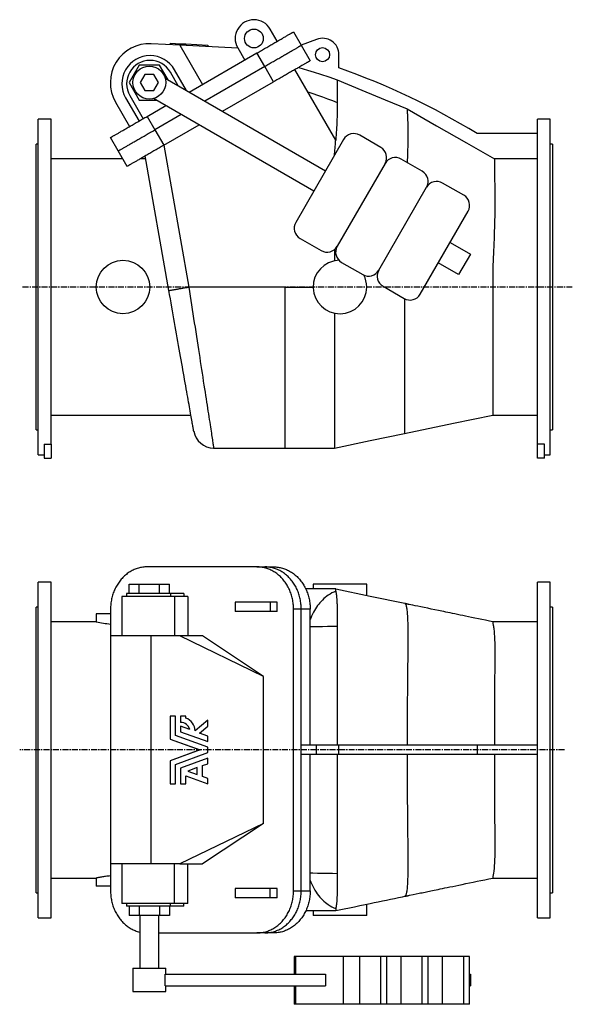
# Model space of a CAD drawing. Extents: x 234 to 2789, y 167 to 2296.
# Tile 1 of 2: x 234 to 1411, y 167 to 2265. Entities that reach past the tile are written whole.
import ezdxf

# ---------------------------------------------------------------- set-up
doc = ezdxf.new("R2010")
doc.units = 0
doc.linetypes.add('CENTERX2', pattern=[20.32, 12.7, -2.54, 2.54, -2.54])
doc.layers.get('0').update_dxf_attribs({"linetype": 'CONTINUOUS'})
doc.layers.add('FORMAT', color=7, linetype='CONTINUOUS')

msp = doc.modelspace()

# ---------------------------------------------------------------- linework, layer by layer
at = {"color": 7, "linetype": 'CONTINUOUS'}
for p, q in [((783, 2218.6), (768, 2244.5)), ((817.6, 2238.6), (834.1, 2210)), ((575.4, 2210.4), (514.6, 2213.4)), ((555, 2214.4), (554.9, 2211.4)), ((555, 2214.4), (566.1, 2213.9)), ((566.1, 2213.9), (566, 2210.9)), ((566.1, 2213.9), (577.2, 2213.3)), ((575.4, 2210.4), (623.8, 2126.6)), ((698.9, 2204.2), (575.4, 2210.4)), ((577.2, 2213.3), (577.1, 2210.3)), ((577.2, 2213.3), (588.3, 2212.8)), ((588.3, 2212.8), (588.2, 2209.8)), ((588.3, 2212.8), (634.9, 2210.4)), ((634.9, 2210.4), (634.8, 2207.4)), ((698.7, 2204.5), (713.7, 2178.6)), ((866.8, 2222.6), (834.1, 2210)), ((834.1, 2210), (853.1, 2177.1)), ((595.5, 2110.3), (739.7, 2193.6)), ((756.2, 2165), (739.7, 2193.6)), ((914.4, 2161.7), (914.4, 2190)), ((488.8, 2168), (467.2, 2130.5)), ((532.1, 2168), (488.8, 2168)), ((550.4, 2136.3), (532.1, 2168)), ((756.2, 2165), (628.5, 2091.3)), ((775.2, 2132.1), (756.2, 2165)), ((500.7, 2147.5), (490.9, 2130.5)), ((520.3, 2147.5), (500.7, 2147.5)), ((530.1, 2130.5), (520.3, 2147.5)), ((544.2, 2139.9), (885.9, 1942.7)), ((572.1, 2123.8), (555.3, 2152.9)), ((589.4, 2113.8), (563.9, 2157.9)), ((907.4, 2007.7), (820.5, 2158.2)), ((467.2, 2130.5), (488.8, 2093)), ((490.9, 2130.5), (500.7, 2113.5)), ((520.3, 2113.5), (530.1, 2130.5)), ((666.5, 2069.3), (775.2, 2132.1)), ((460, 2097.9), (488.5, 2048.6)), ((468.7, 2102.9), (497.2, 2053.6)), ((500.7, 2113.5), (520.3, 2113.5)), ((438.6, 2089), (468.6, 2037.1)), ((488.8, 2093), (525.4, 2093)), ((505.8, 2058.6), (545.5, 2081.4)), ((860.9, 1899.4), (519.2, 2096.6)), ((505.8, 2058.6), (522.3, 2030)), ((578.5, 2062.4), (522.3, 2030)), ((301.4, 2052.5), (273.4, 2052.5)), ((273.4, 1695), (273.4, 2052.5)), ((301.4, 1360), (301.4, 2052.5)), ((541.3, 1997.1), (616.5, 2040.5)), ((1364.4, 2052.5), (1337.4, 2052.5)), ((1337.4, 1360), (1337.4, 2052.5)), ((1364.4, 1695), (1364.4, 2052.5)), ((522.3, 2030), (541.3, 1997.1)), ((1003.5, 1992.5), (958.5, 2018.5)), ((1337.4, 2022), (1208.4, 2022)), ((273.4, 1999.5), (269.4, 1999.5)), ((269.4, 1695), (269.4, 1999.5)), ((444.4, 1985), (427.9, 2013.6)), ((541.3, 1997.1), (594.6, 1695)), ((924.4, 2009.4), (822.4, 1832.7)), ((1369.4, 1999.5), (1364.4, 1999.5)), ((1369.4, 1999.5), (1369.4, 1390.5)), ((463.4, 1952.1), (444.4, 1985)), ((552.2, 1687.5), (501.7, 1974.2)), ((454.2, 1968), (301.4, 1968)), ((502.8, 1968), (491, 1968)), ((1012.7, 1958.4), (910.7, 1781.7)), ((1091.9, 1941.5), (1046.8, 1967.5)), ((1337.4, 1967.8), (1245.5, 1967.8)), ((1180.2, 1890.5), (1135.2, 1916.5)), ((999, 1730.7), (1101, 1907.4)), ((1087.4, 1679.7), (1189.4, 1856.4)), ((831.5, 1798.5), (876.5, 1772.5)), ((1150.9, 1789.7), (1194.2, 1764.7)), ((904.8, 1774.8), (904.8, 1750.8)), ((1194.2, 1764.7), (1169.2, 1721.4)), ((919.8, 1747.5), (964.9, 1721.5)), ((1169.2, 1721.4), (1125.9, 1746.4)), ((269.4, 1390.5), (269.4, 1695)), ((273.4, 1337.5), (273.4, 1695)), ((799.4, 1695), (594.6, 1695)), ((799.4, 1695), (799.4, 1352)), ((799.4, 1695), (859.4, 1695)), ((1008.2, 1696.5), (1053.2, 1670.5)), ((1364.4, 1337.5), (1364.4, 1695)), ((301.4, 1422), (599.1, 1422)), ((1241.8, 1422), (1337.4, 1422)), ((269.4, 1390.5), (273.4, 1390.5)), ((1364.4, 1390.5), (1369.4, 1390.5)), ((286.4, 1360), (301.4, 1360)), ((286.4, 1360), (286.4, 1330)), ((301.4, 1360), (301.4, 1330)), ((647.5, 1352), (799.4, 1352)), ((799.4, 1352), (904.8, 1352)), ((1352.4, 1360), (1337.4, 1360)), ((1337.4, 1330), (1337.4, 1360)), ((1352.4, 1330), (1352.4, 1360)), ((273.4, 1337.5), (286.4, 1337.5)), ((286.4, 1330), (301.4, 1330)), ((1352.4, 1330), (1337.4, 1330)), ((1352.4, 1337.5), (1364.4, 1337.5)), ((739.7, 1098.7), (505.8, 1098.7)), ((739.7, 1098.7), (756.2, 1098.7)), ((756.2, 1098.7), (775.2, 1098.7)), ((301.4, 1066.2), (273.4, 1066.2)), ((273.4, 351.2), (273.4, 1066.2)), ((301.4, 351.2), (301.4, 1066.2)), ((467.2, 1041.7), (467.2, 1061.7)), ((467.2, 1061.7), (488.8, 1061.7)), ((488.8, 1061.7), (532.1, 1061.7)), ((488.8, 1041.7), (488.8, 1061.7)), ((532.1, 1041.7), (532.1, 1061.7)), ((532.1, 1061.7), (553.8, 1061.7)), ((553.8, 1041.7), (553.8, 1061.7)), ((907.4, 1051.7), (843.6, 1051.7)), ((859.4, 1061.7), (859.4, 1051.7)), ((973.4, 1061.7), (859.4, 1061.7)), ((907.4, 1046.8), (907.4, 1051.7)), ((973.4, 1037.5), (973.4, 1061.7)), ((1364.4, 1066.2), (1337.4, 1066.2)), ((1337.4, 351.2), (1337.4, 1066.2)), ((1364.4, 351.2), (1364.4, 1066.2)), ((452, 1035.7), (452, 951.7)), ((563.9, 1035.7), (452, 1035.7)), ((462, 1041.7), (462, 1035.7)), ((555.3, 1041.7), (462, 1041.7)), ((583.8, 1041.7), (555.3, 1041.7)), ((555.3, 1041.7), (555.3, 1035.7)), ((592.4, 1035.7), (563.9, 1035.7)), ((563.9, 1035.7), (563.9, 951.7)), ((583.8, 1041.7), (583.8, 1035.7)), ((592.4, 1035.7), (592.4, 951.7)), ((273.4, 1013.2), (269.4, 1013.2)), ((269.4, 404.2), (269.4, 1013.2)), ((427.9, 1008.7), (427.9, 951.7)), ((693.3, 1023.7), (693.3, 1003.7)), ((768, 1023.7), (693.3, 1023.7)), ((783, 1023.7), (768, 1023.7)), ((768, 1023.7), (768, 1003.7)), ((783, 1003.7), (783, 1023.7)), ((817.6, 408.7), (817.6, 1008.7)), ((834.1, 1008.7), (817.6, 1008.7)), ((834.1, 718.7), (834.1, 1008.7)), ((853.1, 1008.7), (834.1, 1008.7)), ((853.1, 718.7), (853.1, 1008.7)), ((1369.4, 1013.2), (1364.4, 1013.2)), ((1369.4, 1013.2), (1369.4, 404.2)), ((397.4, 998.7), (397.4, 981.7)), ((427.9, 998.7), (397.4, 998.7)), ((768, 1003.7), (693.3, 1003.7)), ((783, 1003.7), (768, 1003.7)), ((397.4, 981.7), (301.4, 981.7)), ((1337.4, 981.7), (1241.8, 981.7)), ((427.5, 951.7), (427.5, 465.7)), ((514.6, 951.7), (427.5, 951.7)), ((575.4, 951.7), (514.6, 951.7)), ((514.6, 465.7), (514.6, 951.7)), ((753.5, 865.3), (575.4, 951.7)), ((623.8, 951.7), (575.4, 951.7)), ((753.5, 865.3), (623.8, 951.7)), ((753.5, 552.2), (753.5, 865.3)), ((554.9, 781), (554.9, 731.9)), ((555, 781), (554.9, 781)), ((555, 781), (555, 731.9)), ((566.1, 781), (555, 781)), ((566.1, 739.7), (566.1, 781)), ((577.1, 781), (577.1, 767.4)), ((577.2, 781), (577.1, 781)), ((577.2, 781), (577.2, 767.4)), ((588.3, 781), (577.2, 781)), ((588.3, 776.5), (588.3, 781)), ((577.2, 767.4), (577.1, 767.4)), ((577.1, 759.2), (577.1, 747.4)), ((577.2, 759.2), (577.1, 759.2)), ((577.2, 759.2), (577.2, 747.4)), ((596.6, 752.1), (577.2, 759.2)), ((634.8, 772), (608.2, 749.6)), ((634.9, 772), (608.2, 749.5)), ((617.6, 744.5), (634.9, 759.1)), ((634.9, 772), (634.8, 772)), ((634.9, 759.1), (634.9, 772)), ((634.9, 714.6), (566.1, 739.7)), ((577.1, 747.4), (634.8, 726.4)), ((577.2, 747.4), (577.1, 747.4)), ((577.2, 747.4), (634.9, 726.4)), ((634.9, 738.2), (617.6, 744.5)), ((634.9, 726.4), (634.9, 738.2)), ((555, 731.9), (554.9, 731.9)), ((554.9, 731.9), (618.4, 708.7)), ((555, 731.9), (618.5, 708.7)), ((634.9, 726.4), (634.8, 726.4)), ((634.9, 702.9), (634.9, 714.6)), ((834.1, 698.7), (834.1, 718.7)), ((866.8, 718.7), (834.1, 718.7)), ((914.4, 718.7), (866.8, 718.7)), ((866.8, 698.7), (866.8, 718.7)), ((914.4, 698.7), (914.4, 718.7)), ((1208.4, 718.7), (914.4, 718.7)), ((1208.4, 718.7), (1208.4, 698.7)), ((1337.4, 718.7), (1208.4, 718.7)), ((618.4, 708.7), (554.9, 685.6)), ((618.5, 708.7), (555, 685.6)), ((566.1, 677.8), (634.9, 702.9)), ((618.5, 708.7), (618.4, 708.7)), ((866.8, 698.7), (834.1, 698.7)), ((834.1, 408.7), (834.1, 698.7)), ((853.1, 408.7), (853.1, 698.7)), ((914.4, 698.7), (866.8, 698.7)), ((1208.4, 698.7), (914.4, 698.7)), ((1337.4, 698.7), (1208.4, 698.7)), ((555, 685.6), (554.9, 685.6)), ((554.9, 685.6), (554.9, 636.5)), ((555, 685.6), (555, 636.5)), ((566.1, 636.5), (566.1, 677.8)), ((634.8, 691.1), (577.1, 670.1)), ((634.9, 691.1), (577.2, 670.1)), ((623.6, 675.2), (634.9, 679.3)), ((623.6, 652.3), (623.6, 675.2)), ((634.9, 691.1), (634.8, 691.1)), ((634.9, 679.3), (634.9, 691.1)), ((577.1, 670.1), (577.1, 636.5)), ((577.2, 670.1), (577.1, 670.1)), ((577.2, 670.1), (577.2, 636.5)), ((588.3, 653.5), (634.8, 636.5)), ((588.3, 653.5), (634.9, 636.5)), ((588.3, 636.5), (588.3, 653.5)), ((612.5, 671.1), (592.2, 663.7)), ((592.2, 663.7), (612.5, 656.4)), ((612.4, 656.4), (612.4, 671.1)), ((612.5, 656.4), (612.5, 671.1)), ((634.9, 648.2), (623.6, 652.3)), ((555, 636.5), (554.9, 636.5)), ((555, 636.5), (566.1, 636.5)), ((577.2, 636.5), (577.1, 636.5)), ((577.2, 636.5), (588.3, 636.5)), ((634.9, 636.5), (634.8, 636.5)), ((634.9, 636.5), (634.9, 648.2)), ((753.5, 552.2), (575.4, 465.7)), ((753.5, 552.2), (623.8, 465.7)), ((514.6, 465.7), (427.5, 465.7)), ((427.9, 465.7), (427.9, 408.7)), ((452, 465.7), (452, 381.7)), ((575.4, 465.7), (514.6, 465.7)), ((563.9, 381.7), (563.9, 465.7)), ((575.4, 465.7), (623.8, 465.7)), ((592.4, 381.7), (592.4, 465.7)), ((301.4, 435.7), (397.4, 435.7)), ((397.4, 435.8), (397.4, 418.7)), ((1241.8, 435.7), (1337.4, 435.7)), ((269.4, 404.2), (273.4, 404.2)), ((427.9, 418.7), (397.4, 418.7)), ((693.3, 413.7), (693.3, 393.7)), ((768, 413.7), (693.3, 413.7)), ((783, 413.7), (768, 413.7)), ((768, 393.7), (768, 413.7)), ((783, 393.7), (783, 413.7)), ((817.6, 408.7), (834.1, 408.7)), ((834.1, 408.7), (853.1, 408.7)), ((1364.4, 404.2), (1369.4, 404.2)), ((563.9, 381.7), (452, 381.7)), ((462, 381.7), (462, 375.7)), ((555.3, 375.7), (555.3, 381.7)), ((592.4, 381.7), (563.9, 381.7)), ((583.8, 375.7), (583.8, 381.7)), ((768, 393.7), (693.3, 393.7)), ((783, 393.7), (768, 393.7)), ((973.4, 355.7), (973.4, 380)), ((555.3, 375.7), (462, 375.7)), ((467.2, 375.7), (467.2, 355.7)), ((488.8, 375.7), (488.8, 355.7)), ((532.1, 375.7), (532.1, 355.7)), ((553.8, 375.7), (553.8, 355.7)), ((583.8, 375.7), (555.3, 375.7)), ((907.4, 365.7), (843.6, 365.7)), ((859.4, 365.7), (859.4, 355.7)), ((907.4, 370.7), (907.4, 370.7)), ((907.4, 370.7), (907.4, 365.7)), ((273.4, 351.2), (301.4, 351.2)), ((488.8, 355.7), (467.2, 355.7)), ((532.1, 355.7), (488.8, 355.7)), ((490.5, 355.7), (490.5, 243.7)), ((530.5, 243.7), (530.5, 355.7)), ((553.8, 355.7), (532.1, 355.7)), ((973.4, 355.7), (859.4, 355.7)), ((1337.4, 351.2), (1364.4, 351.2)), ((530.5, 318.7), (739.7, 318.7)), ((756.2, 318.7), (739.7, 318.7)), ((775.2, 318.7), (756.2, 318.7)), ((819, 268.7), (819, 231.2)), ((822.4, 268.7), (819, 268.7)), ((924.4, 268.7), (822.4, 268.7)), ((822.4, 231.2), (822.4, 268.7)), ((958.5, 268.7), (924.4, 268.7)), ((924.4, 166.7), (924.4, 268.7)), ((1003.5, 268.7), (958.5, 268.7)), ((958.5, 166.7), (958.5, 268.7)), ((1016, 268.7), (1003.5, 268.7)), ((1003.5, 166.7), (1003.5, 268.7)), ((1016, 166.7), (1016, 268.7)), ((1046.8, 268.7), (1016, 268.7)), ((1091.9, 268.7), (1046.8, 268.7)), ((1046.8, 166.7), (1046.8, 268.7)), ((1104.4, 268.7), (1091.9, 268.7)), ((1091.9, 166.7), (1091.9, 268.7)), ((1104.4, 166.7), (1104.4, 268.7)), ((1135.2, 268.7), (1104.4, 268.7)), ((1180.2, 268.7), (1135.2, 268.7)), ((1135.2, 166.7), (1135.2, 268.7)), ((1192.7, 268.7), (1180.2, 268.7)), ((1180.2, 166.7), (1180.2, 268.7)), ((1192.7, 166.7), (1192.7, 268.7)), ((475.5, 243.7), (475.5, 193.7)), ((475.5, 243.7), (480.2, 243.7)), ((480.2, 243.7), (545.5, 243.7)), ((544.2, 206.2), (544.2, 231.2)), ((544.2, 231.2), (885.9, 231.2)), ((545.5, 231.2), (545.5, 243.7)), ((885.9, 231.2), (885.9, 206.2)), ((1192.7, 231.2), (1194.2, 231.2)), ((1194.2, 231.2), (1194.2, 206.2)), ((475.5, 193.7), (480.2, 193.7)), ((480.2, 193.7), (545.5, 193.7)), ((544.2, 206.2), (885.9, 206.2)), ((545.5, 193.7), (545.5, 206.2)), ((819, 206.2), (819, 166.7)), ((822.4, 166.7), (822.4, 206.2)), ((1192.7, 206.2), (1194.2, 206.2)), ((822.4, 166.7), (819, 166.7)), ((924.4, 166.7), (822.4, 166.7)), ((958.5, 166.7), (924.4, 166.7)), ((1003.5, 166.7), (958.5, 166.7)), ((1016, 166.7), (1003.5, 166.7)), ((1046.8, 166.7), (1016, 166.7)), ((1091.9, 166.7), (1046.8, 166.7)), ((1104.4, 166.7), (1091.9, 166.7)), ((1135.2, 166.7), (1104.4, 166.7)), ((1180.2, 166.7), (1135.2, 166.7)), ((1192.7, 166.7), (1180.2, 166.7))]:
    msp.add_line(p, q, dxfattribs=at)
for points in [[(739.7, 2193.6), (742, 2194.9), (744.4, 2196.3), (746.7, 2197.6), (749.1, 2199), (751.4, 2200.3), (753.7, 2201.7), (756, 2203), (758.3, 2204.3), (760.6, 2205.6), (762.9, 2206.9), (765.1, 2208.2), (767.3, 2209.5), (769.5, 2210.8), (771.7, 2212), (773.8, 2213.3), (775.9, 2214.5), (778, 2215.7), (780, 2216.8), (782, 2218), (784, 2219.1), (785.9, 2220.2), (787.7, 2221.3), (789.6, 2222.4), (791.4, 2223.4), (793.1, 2224.4), (794.8, 2225.4), (796.4, 2226.3), (798, 2227.2), (799.5, 2228.1), (801, 2229), (802.5, 2229.8), (803.8, 2230.6), (805.1, 2231.3), (806.4, 2232.1), (807.6, 2232.8), (808.7, 2233.4), (809.8, 2234), (810.7, 2234.6), (811.7, 2235.1), (812.6, 2235.6), (813.4, 2236.1), (814.1, 2236.5), (814.8, 2236.9), (815.4, 2237.3), (815.9, 2237.6), (816.3, 2237.8), (816.7, 2238), (817, 2238.2), (817.3, 2238.4), (817.5, 2238.5), (817.6, 2238.5), (817.6, 2238.6)], [(756.2, 2165), (758.5, 2166.3), (760.9, 2167.7), (763.2, 2169.1), (765.6, 2170.4), (767.9, 2171.8), (770.2, 2173.1), (772.5, 2174.4), (774.8, 2175.7), (777.1, 2177.1), (779.4, 2178.4), (781.6, 2179.7), (783.8, 2180.9), (786, 2182.2), (788.2, 2183.4), (790.3, 2184.7), (792.4, 2185.9), (794.5, 2187.1), (796.5, 2188.3), (798.5, 2189.4), (800.5, 2190.5), (802.4, 2191.6), (804.2, 2192.7), (806.1, 2193.8), (807.9, 2194.8), (809.6, 2195.8), (811.3, 2196.8), (812.9, 2197.7), (814.5, 2198.7), (816, 2199.5), (817.5, 2200.4), (819, 2201.2), (820.3, 2202), (821.6, 2202.8), (822.9, 2203.5), (824.1, 2204.2), (825.2, 2204.8), (826.3, 2205.4), (827.2, 2206), (828.2, 2206.6), (829.1, 2207.1), (829.9, 2207.5), (830.6, 2207.9), (831.3, 2208.3), (831.9, 2208.7), (832.4, 2209), (832.8, 2209.2), (833.2, 2209.5), (833.5, 2209.7), (833.8, 2209.8), (834, 2209.9), (834.1, 2210), (834.1, 2210)], [(853.1, 2177.1), (853.1, 2177), (853, 2177), (852.8, 2176.9), (852.5, 2176.7), (852.2, 2176.6), (851.8, 2176.3), (851.4, 2176.1), (850.9, 2175.8), (850.3, 2175.4), (849.6, 2175), (848.9, 2174.6), (848.1, 2174.1), (847.2, 2173.6), (846.2, 2173.1), (845.3, 2172.5), (844.2, 2171.9), (843.1, 2171.3), (841.9, 2170.6), (840.6, 2169.9), (839.3, 2169.1), (838, 2168.3), (836.5, 2167.5), (835, 2166.6), (833.5, 2165.8), (831.9, 2164.8), (830.3, 2163.9), (828.6, 2162.9), (826.9, 2161.9), (825.1, 2160.9), (823.2, 2159.8), (821.4, 2158.7), (819.5, 2157.6), (817.5, 2156.5), (815.5, 2155.4), (813.5, 2154.2), (811.4, 2153), (809.3, 2151.8), (807.2, 2150.5), (805, 2149.3), (802.8, 2148), (800.6, 2146.7), (798.4, 2145.5), (796.1, 2144.2), (793.8, 2142.8), (791.5, 2141.5), (789.2, 2140.2), (786.9, 2138.8), (784.6, 2137.5), (782.2, 2136.1), (779.9, 2134.8), (777.5, 2133.4), (775.2, 2132.1)], [(828.7, 2163), (847.6, 2157.3), (861.4, 2153), (875.1, 2148.6), (892.9, 2142.6), (910.7, 2136.5)], [(910.7, 2136.5), (910.7, 2136.1), (910.7, 2135.4), (910.7, 2134.4), (910.7, 2133.1), (910.7, 2131.5), (910.7, 2129.5), (910.7, 2127.3), (910.7, 2124.7), (910.7, 2122.3), (910.8, 2119.8), (910.8, 2117), (910.8, 2114), (910.8, 2110.9), (910.8, 2107.6), (910.8, 2104.1), (910.8, 2100.4), (910.8, 2096.5), (910.8, 2092.5), (910.8, 2088.2)], [(910.7, 2136.5), (963.3, 2114.5), (1013, 2093.9), (1059.6, 2074.5)], [(847.8, 2110.9), (858.5, 2107.3), (869, 2103.7), (879.5, 2099.9), (889.9, 2096.1), (900.4, 2092.2), (910.8, 2088.2)], [(910.8, 2088.2), (910.8, 2086.5), (910.9, 2084.7), (910.9, 2082.7), (910.9, 2080.5), (910.9, 2077.4), (910.9, 2074), (910.8, 2070.4), (910.7, 2067.2), (910.6, 2063.8), (910.5, 2060.3), (910.3, 2056.6), (910.2, 2052.6), (910, 2048.5), (909.8, 2044.3), (909.5, 2040), (909.2, 2035), (908.9, 2029.8), (908.6, 2024.5), (908.2, 2019), (907.9, 2013.4), (907.4, 2007.7)], [(427.9, 2013.6), (427.9, 2013.6), (428, 2013.6), (428.2, 2013.7), (428.5, 2013.9), (428.8, 2014.1), (429.2, 2014.3), (429.6, 2014.6), (430.2, 2014.9), (430.8, 2015.2), (431.4, 2015.6), (432.2, 2016), (433, 2016.5), (433.8, 2017), (434.8, 2017.5), (435.8, 2018.1), (436.8, 2018.7), (438, 2019.4), (439.1, 2020), (440.4, 2020.8), (441.7, 2021.5), (443.1, 2022.3), (444.5, 2023.1), (446, 2024), (447.5, 2024.9), (449.1, 2025.8), (450.7, 2026.7), (452.4, 2027.7), (454.2, 2028.7), (455.9, 2029.7), (457.8, 2030.8), (459.7, 2031.9), (461.6, 2033), (463.5, 2034.1), (465.5, 2035.3), (467.6, 2036.5), (469.6, 2037.6), (471.7, 2038.9), (473.9, 2040.1), (476, 2041.3), (478.2, 2042.6), (480.4, 2043.9), (482.7, 2045.2), (484.9, 2046.5), (487.2, 2047.8), (489.5, 2049.1), (491.8, 2050.4), (494.1, 2051.8), (496.5, 2053.1), (498.8, 2054.5), (501.1, 2055.8), (503.5, 2057.2), (505.8, 2058.6)], [(1059.6, 2074.5), (1059.6, 2074.3), (1059.6, 2073.9), (1059.6, 2073.4), (1059.7, 2072.4), (1059.7, 2071.2), (1059.8, 2069.6), (1059.9, 2067.8), (1060, 2065.7), (1060.1, 2063.3), (1060.2, 2060.6), (1060.3, 2057.6), (1060.5, 2054.3), (1060.6, 2050.8), (1060.7, 2049.1), (1060.8, 2047.3), (1060.9, 2045.4), (1061, 2043.2), (1061.1, 2040.9), (1061.2, 2038.2), (1061.2, 2035.4), (1061.3, 2032.4), (1061.3, 2029.2), (1061.3, 2025.9), (1061.3, 2021.5), (1061.3, 2016.9), (1061.2, 2012), (1061.1, 2006.9), (1061.1, 2002.6), (1061, 1998), (1060.8, 1993.3), (1060.7, 1988.5), (1060.5, 1983.6), (1060.3, 1977.6), (1060.1, 1971.4), (1059.8, 1965), (1059.6, 1960.1)], [(1059.6, 2074.5), (1122.2, 2038.6), (1185.9, 2002), (1245.5, 1967.8)], [(444.4, 1985), (444.4, 1985), (444.5, 1985.1), (444.7, 1985.2), (445, 1985.3), (445.3, 1985.5), (445.7, 1985.7), (446.1, 1986), (446.7, 1986.3), (447.3, 1986.6), (447.9, 1987), (448.7, 1987.4), (449.5, 1987.9), (450.3, 1988.4), (451.3, 1988.9), (452.3, 1989.5), (453.3, 1990.1), (454.5, 1990.8), (455.6, 1991.5), (456.9, 1992.2), (458.2, 1992.9), (459.6, 1993.7), (461, 1994.6), (462.5, 1995.4), (464, 1996.3), (465.6, 1997.2), (467.2, 1998.2), (468.9, 1999.1), (470.7, 2000.1), (472.4, 2001.2), (474.3, 2002.2), (476.2, 2003.3), (478.1, 2004.4), (480, 2005.5), (482, 2006.7), (484.1, 2007.9), (486.1, 2009.1), (488.2, 2010.3), (490.4, 2011.5), (492.5, 2012.8), (494.7, 2014), (496.9, 2015.3), (499.2, 2016.6), (501.4, 2017.9), (503.7, 2019.2), (506, 2020.5), (508.3, 2021.9), (510.6, 2023.2), (513, 2024.6), (515.3, 2025.9), (517.6, 2027.3), (520, 2028.6), (522.3, 2030)], [(541.3, 1997.1), (539, 1995.7), (536.6, 1994.4), (534.3, 1993), (532, 1991.6), (529.6, 1990.3), (527.3, 1989), (525, 1987.6), (522.7, 1986.3), (520.4, 1985), (518.2, 1983.7), (515.9, 1982.4), (513.7, 1981.1), (511.5, 1979.8), (509.4, 1978.6), (507.2, 1977.4), (505.1, 1976.2), (503.1, 1975), (501, 1973.8), (499, 1972.6), (497.1, 1971.5), (495.2, 1970.4), (493.3, 1969.3), (491.4, 1968.3), (489.7, 1967.2), (487.9, 1966.2), (486.2, 1965.3), (484.6, 1964.3), (483, 1963.4), (481.5, 1962.5), (480, 1961.6), (478.6, 1960.8), (477.2, 1960), (475.9, 1959.3), (474.6, 1958.6), (473.5, 1957.9), (472.3, 1957.2), (471.3, 1956.6), (470.3, 1956), (469.3, 1955.5), (468.5, 1955), (467.7, 1954.5), (466.9, 1954.1), (466.3, 1953.7), (465.7, 1953.4), (465.1, 1953.1), (464.7, 1952.8), (464.3, 1952.6), (464, 1952.4), (463.7, 1952.3), (463.5, 1952.2), (463.4, 1952.1), (463.4, 1952.1)], [(904.9, 1975.6), (904.9, 1976.3), (905.2, 1979.3), (905.4, 1982), (905.6, 1984.6), (905.8, 1987.3), (906.1, 1990.2), (906.3, 1992.7), (906.5, 1995.2), (906.7, 1997.7), (906.9, 2000.4), (907.1, 2002.9), (907.3, 2005.4), (907.4, 2007.7)], [(1245.5, 1967.8), (1245.5, 1967.4), (1245.5, 1966.8), (1245.6, 1965.9), (1245.6, 1964.8), (1245.6, 1963.5), (1245.6, 1961.9), (1245.6, 1960), (1245.6, 1958), (1245.7, 1955.7), (1245.7, 1953.2), (1245.7, 1950.1), (1245.8, 1946.7), (1245.8, 1943), (1245.8, 1939.1), (1245.9, 1934.9), (1245.9, 1930.3), (1246, 1925.4), (1246, 1920.3), (1246.1, 1914.9), (1246.2, 1909.2), (1246.2, 1906.3)], [(1246.2, 1906.3), (1246.3, 1900.5), (1246.3, 1894.4), (1246.3, 1888.1), (1246.4, 1881.5), (1246.4, 1874.7), (1246.3, 1867.6), (1246.3, 1860.4), (1246.2, 1852.9), (1246.1, 1845.4), (1246, 1837.7), (1245.8, 1829.9), (1245.6, 1822), (1245.3, 1813.7), (1245.1, 1805.3), (1244.7, 1796.8), (1244.3, 1788.1)], [(1244.3, 1788.1), (1244, 1780.7), (1243.6, 1773.2), (1243.3, 1765.6), (1242.9, 1757.9), (1242.6, 1750.1), (1242.4, 1742.3), (1242.2, 1734.5), (1242, 1726.7), (1241.9, 1718.8), (1241.8, 1710.9), (1241.8, 1702.9), (1241.8, 1695)], [(552.2, 1687.5), (552.3, 1687.5), (552.4, 1687.5), (552.6, 1687.6), (552.9, 1687.6), (553.2, 1687.7), (553.7, 1687.8), (554.2, 1687.9), (554.8, 1688), (555.5, 1688.1), (556.2, 1688.2), (557, 1688.4), (557.9, 1688.5), (558.9, 1688.7), (559.9, 1688.9), (561, 1689.1), (562.1, 1689.3), (563.4, 1689.5), (564.6, 1689.7), (566, 1689.9), (567.4, 1690.2), (568.8, 1690.4), (570.3, 1690.7), (571.8, 1691), (573.4, 1691.2), (575, 1691.5), (576.7, 1691.8), (578.4, 1692.1), (580.1, 1692.4), (581.9, 1692.7), (583.6, 1693), (585.4, 1693.4), (587.2, 1693.7), (589.1, 1694), (590.9, 1694.3), (592.7, 1694.7), (594.6, 1695)], [(605.1, 1387.5), (605.1, 1387.5), (605.1, 1387.7), (605, 1388.1), (604.9, 1388.8), (604.8, 1389.7), (604.6, 1390.8), (604.3, 1392.2), (604, 1393.9), (603.7, 1395.7), (603.3, 1397.7), (602.9, 1400), (602.5, 1402.5), (602, 1405.2), (601.5, 1408.1), (601, 1411.2), (600.4, 1414.6), (599.7, 1418.3), (599, 1422.3), (598.3, 1426.5), (597.5, 1430.9), (596.7, 1435.4), (595.9, 1440), (595, 1444.9), (594.1, 1449.9), (593.2, 1455.2), (592.3, 1460.6), (591.3, 1466.1), (590.3, 1471.9), (589.2, 1478.1), (588, 1484.6), (586.9, 1491.1), (585.7, 1497.9), (584.5, 1504.5), (583.3, 1511.3), (582.1, 1518.2), (580.9, 1525.2), (579.6, 1532.3), (578.3, 1539.6), (577, 1547), (575.7, 1554.5), (574.3, 1562.5), (572.9, 1570.6), (571.4, 1578.8), (570, 1587), (568.6, 1595), (567.1, 1603), (565.7, 1611.1), (564.3, 1619.3), (562.8, 1627.5), (561.4, 1635.7), (559.9, 1644), (558.4, 1652.3), (556.9, 1661.1), (555.3, 1669.9), (553.8, 1678.7), (552.2, 1687.5)], [(594.6, 1695), (594.6, 1695), (596.1, 1685.4), (597.5, 1675.8), (599, 1666.2), (600.5, 1656.7), (602, 1647.2), (603.4, 1637.7), (604.9, 1628.2), (606.3, 1618.9), (607.8, 1609.1), (609.3, 1599.3), (610.8, 1589.7), (612.3, 1580.1), (613.7, 1571.1), (615.1, 1562.2), (616.4, 1553.4), (617.8, 1544.7), (619.1, 1536.1), (620.4, 1527.6), (621.7, 1519.3), (623, 1511.1), (624.3, 1502.6), (625.5, 1494.3), (626.8, 1486.1), (628, 1478.2), (629.2, 1470.8), (630.3, 1463.7), (631.3, 1456.7), (632.4, 1449.9), (633.4, 1443.3), (634.4, 1436.8), (635.4, 1430.6), (636.3, 1424.6), (637.2, 1418.5), (638.1, 1412.6), (639, 1407), (639.8, 1401.6), (640.6, 1396.8), (641.3, 1392.2), (641.9, 1387.9), (642.6, 1383.8), (643.2, 1379.9), (643.7, 1376.3), (644.3, 1372.9), (644.7, 1369.7), (645.2, 1366.7), (645.6, 1363.9), (646, 1361.4), (646.4, 1359.3), (646.6, 1357.5), (646.9, 1355.9), (647.1, 1354.6), (647.2, 1353.6), (647.4, 1352.8), (647.4, 1352.3), (647.5, 1352), (647.5, 1352)], [(1241.8, 1695), (1241.8, 1687.6), (1241.8, 1680.3), (1241.8, 1672.9), (1241.8, 1665.6), (1241.8, 1658.2), (1241.8, 1650.8), (1241.8, 1643.5), (1241.8, 1636.2), (1241.8, 1627.4), (1241.8, 1618.6), (1241.8, 1610), (1241.8, 1601.4), (1241.8, 1592.9), (1241.8, 1584.4), (1241.8, 1575.9), (1241.8, 1567.6), (1241.8, 1559.4), (1241.8, 1551.4), (1241.8, 1543.8), (1241.8, 1536.3), (1241.8, 1529), (1241.8, 1521.9), (1241.8, 1515), (1241.8, 1508), (1241.8, 1501.3), (1241.8, 1494.9), (1241.8, 1488.6), (1241.8, 1482.6), (1241.8, 1477.1), (1241.8, 1471.7), (1241.8, 1466.6), (1241.8, 1461.8), (1241.8, 1457.2), (1241.8, 1452.7), (1241.8, 1448.6), (1241.8, 1444.7), (1241.8, 1441.1), (1241.8, 1437.8), (1241.8, 1434.9), (1241.8, 1432.3), (1241.8, 1429.9), (1241.8, 1427.9), (1241.8, 1426.1), (1241.8, 1424.9), (1241.8, 1423.9), (1241.8, 1423.1), (1241.8, 1422.5), (1241.8, 1422.1), (1241.8, 1422), (1241.8, 1422)], [(1054.1, 1670.1), (1054.1, 1667.7), (1054.1, 1658.7), (1054.1, 1649.7), (1054.1, 1640.8), (1054.1, 1631.9), (1054.1, 1623.2), (1054.1, 1614.5), (1054.1, 1605.9), (1054.1, 1597.3), (1054.1, 1588.9), (1054.1, 1580.6), (1054.1, 1572.4), (1054.1, 1563.3), (1054.1, 1554.4), (1054.1, 1545.6), (1054.1, 1537), (1054.1, 1528.6), (1054.1, 1520.4), (1054.1, 1512.3), (1054.1, 1505.1), (1054.1, 1498), (1054.1, 1491.2), (1054.1, 1484.5), (1054.1, 1477.9), (1054.1, 1471.6), (1054.1, 1464.9), (1054.1, 1458.5), (1054.1, 1452.2), (1054.1, 1446.3), (1054.1, 1440.5), (1054.1, 1435), (1054.1, 1429.8), (1054.1, 1425.3), (1054.1, 1420.9), (1054.1, 1416.8), (1054.1, 1412.9), (1054.1, 1409.2), (1054.1, 1405.8), (1054.1, 1402.3), (1054.1, 1399.1), (1054.1, 1396.2), (1054.1, 1393.6), (1054.1, 1391.3), (1054.1, 1389.2), (1054.1, 1387.4), (1054.1, 1386.1), (1054.1, 1385), (1054.1, 1384.1), (1054.1, 1383.5), (1054.1, 1383.1), (1054.1, 1383)], [(904.8, 1639.2), (904.8, 1629.4), (904.8, 1619.7), (904.8, 1610.1), (904.8, 1600.5), (904.8, 1590.9), (904.8, 1581.4), (904.8, 1572.6), (904.8, 1563.7), (904.8, 1555), (904.8, 1546.4), (904.8, 1537.9), (904.8, 1529.6), (904.8, 1521.3), (904.8, 1513.2), (904.8, 1504.9), (904.8, 1496.6), (904.8, 1488.6), (904.8, 1480.7), (904.8, 1473.4), (904.8, 1466.2), (904.8, 1459.3), (904.8, 1452.5), (904.8, 1445.9), (904.8, 1439.4), (904.8, 1433.2), (904.8, 1427.2), (904.8, 1421.1), (904.8, 1415.2), (904.8, 1409.5), (904.8, 1404.1), (904.8, 1399.2), (904.8, 1394.5), (904.8, 1390.1), (904.8, 1385.9), (904.8, 1381.9), (904.8, 1378.1), (904.8, 1374.6), (904.8, 1371.3), (904.8, 1368.2), (904.8, 1365.3), (904.8, 1362.7), (904.8, 1360.3), (904.8, 1358.4), (904.8, 1356.7), (904.8, 1355.3), (904.8, 1354.1), (904.8, 1353.2), (904.8, 1352.5), (904.8, 1352.1), (904.8, 1352), (904.8, 1352)], [(1054.1, 1383), (1158.6, 1404.7), (1241.8, 1422)], [(904.8, 1352), (980.9, 1367.8), (1054.1, 1383)], [(505.8, 1098.7), (503.5, 1098.7), (501.1, 1098.6), (498.8, 1098.4), (496.5, 1098.1), (494.1, 1097.7), (491.8, 1097.3), (489.5, 1096.7), (487.2, 1096.1), (484.9, 1095.4), (482.7, 1094.7), (480.4, 1093.8), (478.2, 1092.9), (476, 1091.9), (473.9, 1090.8), (471.7, 1089.7), (469.6, 1088.4), (467.6, 1087.1), (465.5, 1085.8), (463.5, 1084.3), (461.6, 1082.8), (459.7, 1081.2), (457.8, 1079.6), (455.9, 1077.9), (454.2, 1076.1), (452.4, 1074.3), (450.7, 1072.4), (449.1, 1070.4), (447.5, 1068.4), (446, 1066.4), (444.5, 1064.3), (443.1, 1062.1), (441.7, 1059.9), (440.4, 1057.6), (439.1, 1055.3), (438, 1053), (436.8, 1050.6), (435.8, 1048.1), (434.8, 1045.7), (433.8, 1043.2), (433, 1040.7), (432.2, 1038.1), (431.4, 1035.5), (430.8, 1032.9), (430.2, 1030.3), (429.6, 1027.6), (429.2, 1025), (428.8, 1022.3), (428.5, 1019.6), (428.2, 1016.9), (428, 1014.2), (427.9, 1011.5), (427.9, 1008.7)], [(817.6, 1008.7), (817.6, 1011.5), (817.5, 1014.2), (817.3, 1016.9), (817, 1019.6), (816.7, 1022.3), (816.3, 1025), (815.9, 1027.6), (815.4, 1030.3), (814.8, 1032.9), (814.1, 1035.5), (813.4, 1038.1), (812.6, 1040.7), (811.7, 1043.2), (810.7, 1045.7), (809.8, 1048.1), (808.7, 1050.6), (807.6, 1053), (806.4, 1055.3), (805.1, 1057.6), (803.8, 1059.9), (802.5, 1062.1), (801, 1064.3), (799.5, 1066.4), (798, 1068.4), (796.4, 1070.4), (794.8, 1072.4), (793.1, 1074.3), (791.4, 1076.1), (789.6, 1077.9), (787.7, 1079.6), (785.9, 1081.2), (784, 1082.8), (782, 1084.3), (780, 1085.8), (778, 1087.1), (775.9, 1088.4), (773.8, 1089.7), (771.7, 1090.8), (769.5, 1091.9), (767.3, 1092.9), (765.1, 1093.8), (762.9, 1094.7), (760.6, 1095.4), (758.3, 1096.1), (756, 1096.7), (753.7, 1097.3), (751.4, 1097.7), (749.1, 1098.1), (746.7, 1098.4), (744.4, 1098.6), (742, 1098.7), (739.7, 1098.7)], [(834.1, 1008.7), (834.1, 1011.5), (834, 1014.2), (833.8, 1016.9), (833.5, 1019.6), (833.2, 1022.3), (832.8, 1025), (832.4, 1027.6), (831.9, 1030.3), (831.3, 1032.9), (830.6, 1035.5), (829.9, 1038.1), (829.1, 1040.7), (828.2, 1043.2), (827.2, 1045.7), (826.3, 1048.1), (825.2, 1050.6), (824.1, 1053), (822.9, 1055.3), (821.6, 1057.6), (820.3, 1059.9), (819, 1062.1), (817.5, 1064.3), (816, 1066.4), (814.5, 1068.4), (812.9, 1070.4), (811.3, 1072.4), (809.6, 1074.3), (807.9, 1076.1), (806.1, 1077.9), (804.2, 1079.6), (802.4, 1081.2), (800.5, 1082.8), (798.5, 1084.3), (796.5, 1085.8), (794.5, 1087.1), (792.4, 1088.4), (790.3, 1089.7), (788.2, 1090.8), (786, 1091.9), (783.8, 1092.9), (781.6, 1093.8), (779.4, 1094.7), (777.1, 1095.4), (774.8, 1096.1), (772.5, 1096.7), (770.2, 1097.3), (767.9, 1097.7), (765.6, 1098.1), (763.2, 1098.4), (760.9, 1098.6), (758.5, 1098.7), (756.2, 1098.7)], [(775.2, 1098.7), (777.5, 1098.7), (779.9, 1098.6), (782.2, 1098.4), (784.6, 1098.1), (786.9, 1097.7), (789.2, 1097.3), (791.5, 1096.7), (793.8, 1096.1), (796.1, 1095.4), (798.4, 1094.7), (800.6, 1093.8), (802.8, 1092.9), (805, 1091.9), (807.2, 1090.8), (809.3, 1089.7), (811.4, 1088.4), (813.5, 1087.1), (815.5, 1085.8), (817.5, 1084.3), (819.5, 1082.8), (821.4, 1081.2), (823.2, 1079.6), (825.1, 1077.9), (826.9, 1076.1), (828.6, 1074.3), (830.3, 1072.4), (831.9, 1070.4), (833.5, 1068.4), (835, 1066.4), (836.5, 1064.3), (838, 1062.1), (839.3, 1059.9), (840.6, 1057.6), (841.9, 1055.3), (843.1, 1053), (844.2, 1050.6), (845.3, 1048.1), (846.2, 1045.7), (847.2, 1043.2), (848.1, 1040.7), (848.9, 1038.1), (849.6, 1035.5), (850.3, 1032.9), (850.9, 1030.3), (851.4, 1027.6), (851.8, 1025), (852.2, 1022.3), (852.5, 1019.6), (852.8, 1016.9), (853, 1014.2), (853.1, 1011.5), (853.1, 1008.7)], [(1054.5, 1020.6), (980.9, 1035.9), (907.4, 1051.2)], [(907.4, 1046.8), (903.4, 1045.1), (899.4, 1043.2), (895.4, 1040.9), (891.5, 1038.4), (888.4, 1036.1), (885.3, 1033.7), (882.2, 1031), (879.2, 1028.1), (876.2, 1025.1), (873.7, 1022.2), (871.3, 1019.3), (868.8, 1016.1), (866.5, 1012.8), (864.2, 1009.3), (862, 1005.6), (859.9, 1001.9), (857.9, 998), (856, 994), (854.2, 989.8), (853.1, 987.1)], [(907.4, 1046.8), (907.5, 1046.5), (907.6, 1046), (907.7, 1045.6), (907.8, 1045.2), (907.9, 1044.8), (908, 1044.4), (908, 1044), (908.1, 1043.5), (908.2, 1043), (908.3, 1042.5), (908.4, 1042), (908.5, 1041.4), (908.6, 1040.6), (908.7, 1039.8), (908.8, 1038.9), (908.9, 1038.2), (909, 1037.1), (909.2, 1035.8), (909.3, 1034.5), (909.4, 1033), (909.6, 1031.3), (909.7, 1029.6), (909.9, 1027.6), (910, 1025.7), (910.1, 1023.8), (910.2, 1021.9), (910.2, 1020.8), (910.3, 1019.7), (910.4, 1018.7), (910.4, 1017.6), (910.5, 1016.1), (910.5, 1013.8), (910.6, 1011.5), (910.7, 1009.3), (910.7, 1008.6), (910.7, 1008), (910.7, 1007.3), (910.7, 1006.7), (910.8, 1006), (910.8, 1005.4), (910.8, 1004.8), (910.8, 1004.1), (910.8, 1002.5), (910.8, 1000.9), (910.9, 999.5), (910.9, 998), (910.9, 996.3), (910.9, 994.5), (910.9, 993.4), (910.9, 992.4), (910.9, 991.5), (910.9, 990.4), (910.9, 989.1), (910.9, 987.8), (910.9, 986.6), (910.9, 983.1), (910.9, 979.5), (910.8, 975.7), (910.8, 971.9)], [(1054.5, 1020.7), (1054.5, 1020.7), (1054.5, 1020.7), (1054.6, 1020.6), (1054.9, 1020.6)], [(1054.6, 1020.6), (1054.6, 1020.6), (1054.6, 1020.6), (1054.6, 1020.6), (1054.5, 1020.6), (1054.5, 1020.6)], [(1241.8, 981.7), (1234.7, 983.2), (1226.6, 984.9), (1218.8, 986.5), (1211.3, 988.1), (1204, 989.6), (1196.9, 991), (1190.5, 992.4), (1184.2, 993.7), (1178.2, 994.9), (1172.4, 996.1), (1166.8, 997.3), (1161.4, 998.4), (1156.2, 999.5), (1151.3, 1000.5), (1146.5, 1001.5), (1142, 1002.4), (1137.8, 1003.3), (1133.7, 1004.1), (1129.9, 1004.9), (1126.2, 1005.7), (1118.6, 1007.3), (1111, 1008.9), (1103.5, 1010.4), (1096, 1012), (1088.6, 1013.5), (1082.7, 1014.8), (1077, 1015.9), (1071.5, 1017.1), (1067.6, 1017.9), (1063.6, 1018.7), (1062.6, 1018.9), (1061.7, 1019.1), (1060.7, 1019.4), (1059.7, 1019.6), (1058.9, 1019.7), (1058.3, 1019.9), (1057.8, 1019.9), (1057.6, 1020), (1057.4, 1020), (1057.3, 1020.1), (1057.1, 1020.1), (1056.9, 1020.1), (1056.7, 1020.2), (1056.5, 1020.2), (1056.2, 1020.3), (1056, 1020.3), (1055.8, 1020.4), (1055.6, 1020.4), (1055.4, 1020.4), (1055.3, 1020.5), (1055.1, 1020.5), (1055, 1020.5), (1054.9, 1020.6), (1054.8, 1020.6), (1054.7, 1020.6), (1054.7, 1020.6), (1054.6, 1020.6), (1054.6, 1020.6), (1054.6, 1020.6), (1054.6, 1020.6)], [(1054.9, 1020.6), (1055.2, 1020.5), (1055.5, 1020.3), (1055.8, 1020), (1056.1, 1019.5), (1056.5, 1018.8), (1057, 1017.7), (1057.4, 1016.4), (1057.8, 1014.9), (1058.1, 1013.2), (1058.5, 1011.3), (1058.8, 1009), (1059.1, 1006.6), (1059.4, 1003.9), (1059.7, 1000.9), (1059.9, 997.8), (1060.1, 994.6), (1060.3, 991.2), (1060.5, 987.6), (1060.7, 983.8), (1060.8, 979.8), (1061, 975.5), (1061.1, 971.1), (1061.2, 966.5), (1061.2, 961.7), (1061.3, 956.7), (1061.3, 950.9), (1061.3, 945), (1061.3, 938.9), (1061.3, 932.6), (1061.3, 927.3), (1061.2, 921.9), (1061.1, 916.4), (1061.1, 910.9), (1061, 905.2), (1060.8, 898.2), (1060.7, 891), (1060.6, 883.7), (1060.5, 876.5), (1060.5, 869.2), (1060.4, 861.8), (1060.3, 850.9), (1060.2, 839.9), (1060.1, 828.9), (1060, 817.8), (1059.9, 806.7), (1059.9, 795.6), (1059.8, 784.5), (1059.7, 773.3), (1059.7, 761.2), (1059.6, 749.1), (1059.6, 736.9), (1059.6, 724.8), (1059.6, 718.7)], [(910.8, 971.9), (900.3, 971.7), (889.9, 971.5), (879.4, 971.3), (868.8, 971.1), (858.3, 970.9), (853.1, 970.8)], [(910.8, 971.9), (910.8, 958.5), (910.8, 945), (910.8, 931.4), (910.8, 917.7), (910.8, 904), (910.8, 890.2), (910.8, 876.3), (910.8, 862.3), (910.7, 848.3), (910.7, 834.2), (910.7, 820.1), (910.7, 806), (910.7, 790.9), (910.7, 775.8), (910.7, 760.7), (910.7, 745.5), (910.7, 732.1), (910.7, 718.7)], [(1241.8, 981.7), (1241.8, 981.7), (1241.8, 981.4), (1241.9, 980.8), (1242, 980), (1242.2, 979), (1242.4, 977.7), (1242.6, 976.2), (1242.9, 974.5), (1243.3, 972.6), (1243.6, 970.4), (1244, 968), (1244.3, 965.4)], [(1244.3, 965.4), (1244.7, 962.2), (1245, 958.8), (1245.3, 955.1), (1245.6, 951.1), (1245.8, 946.8), (1245.9, 942.3), (1246.1, 937.5), (1246.2, 932.4), (1246.2, 927.2), (1246.3, 921.8), (1246.3, 916.1), (1246.3, 910.2), (1246.3, 904), (1246.3, 897.6), (1246.2, 891), (1246.2, 884.2)], [(1246.2, 884.2), (1246.1, 880.8), (1246.1, 873.7), (1246, 866.4), (1246, 858.9), (1245.9, 851.3), (1245.9, 843.5), (1245.8, 835.3), (1245.8, 827), (1245.7, 818.5), (1245.7, 809.9), (1245.7, 801.2), (1245.6, 793.3), (1245.6, 785.4), (1245.6, 777.3), (1245.6, 769.2), (1245.6, 761.1), (1245.6, 752.7), (1245.5, 744.2), (1245.5, 735.8), (1245.5, 727.3), (1245.5, 718.7)], [(910.7, 698.7), (910.7, 683.4), (910.7, 668.1), (910.7, 652.8), (910.7, 637.6), (910.7, 622.4), (910.7, 607.2), (910.7, 592), (910.7, 576.9), (910.7, 564.5), (910.8, 552.2), (910.8, 539.9), (910.8, 527.7), (910.8, 515.5), (910.8, 503.7), (910.8, 491.9), (910.8, 480.3), (910.8, 468.6), (910.8, 457.1), (910.8, 445.6)], [(1059.6, 698.7), (1059.6, 691.2), (1059.6, 683.7), (1059.6, 676.1), (1059.6, 668.6), (1059.7, 654.6), (1059.7, 640.6), (1059.8, 626.7), (1059.9, 612.7), (1060, 598.9), (1060.1, 585), (1060.2, 571.1), (1060.3, 557.3), (1060.5, 543.6), (1060.6, 529.9), (1060.7, 524.1), (1060.8, 518.3), (1060.9, 512.6), (1061, 507), (1061.1, 501.5), (1061.2, 495.9), (1061.2, 490.3), (1061.3, 484.9), (1061.3, 479.6), (1061.3, 474.4), (1061.3, 468.3), (1061.3, 462.3), (1061.2, 456.6), (1061.1, 451), (1061.1, 446.6), (1061, 442.3), (1060.8, 438.2), (1060.7, 434.3), (1060.5, 430.6), (1060.3, 426.3), (1060.1, 422.4), (1059.8, 418.7), (1059.6, 415.2), (1059.3, 412.6), (1059, 410.2), (1058.7, 408), (1058.4, 405.9), (1058.1, 404.1), (1057.7, 402.5), (1057.4, 401.2), (1057, 400), (1056.6, 399), (1056.2, 398.2), (1055.7, 397.6), (1055.3, 397.1), (1054.9, 396.9)], [(1245.5, 698.7), (1245.5, 690.8), (1245.5, 682.9), (1245.6, 675), (1245.6, 667.1), (1245.6, 659.3), (1245.6, 651.3), (1245.6, 643.4), (1245.6, 635.5), (1245.7, 627.7), (1245.7, 620), (1245.7, 611.5), (1245.8, 603.1), (1245.8, 594.7), (1245.8, 586.6), (1245.9, 578.5), (1245.9, 570.4), (1246, 562.4), (1246, 554.6), (1246.1, 547), (1246.2, 539.6), (1246.2, 536)], [(1246.2, 536), (1246.3, 529), (1246.3, 522.3), (1246.3, 515.8), (1246.4, 509.4), (1246.4, 503.2), (1246.3, 497.3), (1246.3, 491.5), (1246.2, 486.1), (1246.1, 480.9), (1246, 476.1), (1245.8, 471.4), (1245.6, 467.1), (1245.3, 462.9), (1245.1, 459), (1244.7, 455.4), (1244.3, 452.1)], [(853.1, 446.7), (858.5, 446.6), (869, 446.4), (879.5, 446.2), (889.9, 446), (900.4, 445.8), (910.8, 445.6)], [(910.8, 445.6), (910.8, 441.4), (910.9, 437.3), (910.9, 433.2), (910.9, 429.3), (910.9, 424), (910.9, 418.9), (910.8, 413.9), (910.7, 409.9), (910.6, 406), (910.5, 402.3), (910.3, 398.7), (910.2, 395.2), (910, 391.8), (909.8, 388.6), (909.5, 385.6), (909.2, 382.5), (908.9, 379.7), (908.6, 377), (908.2, 374.6), (907.9, 372.5), (907.4, 370.7)], [(1244.3, 452.1), (1244, 449.5), (1243.6, 447.2), (1243.3, 445), (1242.9, 443.1), (1242.6, 441.4), (1242.4, 439.9), (1242.2, 438.6), (1242, 437.6), (1241.9, 436.8), (1241.8, 436.2), (1241.8, 435.9), (1241.8, 435.8)], [(427.9, 440.5), (427.6, 440.4), (424.9, 440.1), (422.3, 439.8), (419.7, 439.5), (417.2, 439.2), (414.8, 438.9), (412.6, 438.5), (410.5, 438.2), (408.6, 437.9), (406.7, 437.5), (405, 437.2), (403.5, 437), (402.1, 436.7), (401, 436.5), (399.9, 436.3), (399.1, 436.1), (398.4, 435.9), (397.9, 435.8), (397.6, 435.8), (397.4, 435.8), (397.4, 435.8)], [(853.1, 430.4), (854.4, 427.2), (856.4, 422.7), (858.5, 418.3), (860.8, 414), (863.2, 409.8), (865.7, 405.9), (868.3, 402.2), (871, 398.6), (873.8, 395.2), (876.6, 392), (879.6, 389), (882.5, 386.2), (885.5, 383.7), (888.5, 381.3), (891.5, 379.1), (895.4, 376.6), (899.4, 374.3), (903.4, 372.4), (907.4, 370.7)], [(1054.7, 396.9), (1054.7, 396.9), (1054.8, 396.9), (1054.9, 396.9), (1054.9, 396.9), (1055, 397), (1055, 397), (1055.1, 397), (1055.1, 397), (1055.2, 397), (1055.3, 397), (1055.4, 397), (1055.7, 397.1), (1056, 397.2), (1056.4, 397.2), (1056.8, 397.3), (1057.4, 397.5), (1058, 397.6), (1058.7, 397.7), (1059.3, 397.9), (1059.9, 398), (1060.8, 398.2), (1061.9, 398.4), (1063.2, 398.7), (1064.7, 399), (1072.1, 400.5), (1078.7, 401.9), (1085.2, 403.3), (1088.4, 403.9), (1091.6, 404.6), (1094.7, 405.3), (1097.8, 405.9), (1100.8, 406.5), (1103.8, 407.2), (1106.9, 407.8), (1110, 408.4), (1113.4, 409.1), (1117.1, 409.9), (1121.2, 410.8), (1125.5, 411.7), (1130.2, 412.6), (1134.9, 413.6), (1139.9, 414.6), (1145.2, 415.7), (1150.8, 416.9), (1156.6, 418.1), (1163.1, 419.5), (1170, 420.9), (1177.1, 422.3), (1184.6, 423.9), (1192.3, 425.5), (1200.4, 427.2), (1208.4, 428.8), (1216.6, 430.5), (1225.1, 432.3), (1233.9, 434.1), (1241.8, 435.8)], [(427.9, 408.7), (427.9, 406), (428, 403.3), (428.2, 400.6), (428.5, 397.9), (428.8, 395.2), (429.2, 392.5), (429.6, 389.9), (430.2, 387.2), (430.8, 384.6), (431.4, 382), (432.2, 379.4), (433, 376.8), (433.8, 374.3), (434.8, 371.8), (435.8, 369.4), (436.8, 366.9), (438, 364.5), (439.1, 362.2), (440.4, 359.9), (441.7, 357.6), (443.1, 355.4), (444.5, 353.2), (446, 351.1), (447.5, 349.1), (449.1, 347.1), (450.7, 345.1), (452.4, 343.2), (454.2, 341.4), (455.9, 339.6), (457.8, 337.9), (459.7, 336.3), (461.6, 334.7), (463.5, 333.2), (465.5, 331.7), (467.6, 330.4), (469.6, 329.1), (471.7, 327.8), (473.9, 326.7), (476, 325.6), (478.2, 324.6), (480.4, 323.7), (482.7, 322.8), (484.9, 322.1), (487.2, 321.4), (489.5, 320.8), (490.5, 320.5)], [(739.7, 318.7), (742, 318.8), (744.4, 318.9), (746.7, 319.1), (749.1, 319.4), (751.4, 319.8), (753.7, 320.2), (756, 320.8), (758.3, 321.4), (760.6, 322.1), (762.9, 322.8), (765.1, 323.7), (767.3, 324.6), (769.5, 325.6), (771.7, 326.7), (773.8, 327.8), (775.9, 329.1), (778, 330.4), (780, 331.7), (782, 333.2), (784, 334.7), (785.9, 336.3), (787.7, 337.9), (789.6, 339.6), (791.4, 341.4), (793.1, 343.2), (794.8, 345.1), (796.4, 347.1), (798, 349.1), (799.5, 351.1), (801, 353.2), (802.5, 355.4), (803.8, 357.6), (805.1, 359.9), (806.4, 362.2), (807.6, 364.5), (808.7, 366.9), (809.8, 369.4), (810.7, 371.8), (811.7, 374.3), (812.6, 376.8), (813.4, 379.4), (814.1, 382), (814.8, 384.6), (815.4, 387.2), (815.9, 389.9), (816.3, 392.5), (816.7, 395.2), (817, 397.9), (817.3, 400.6), (817.5, 403.3), (817.6, 406), (817.6, 408.7)], [(756.2, 318.7), (758.5, 318.8), (760.9, 318.9), (763.2, 319.1), (765.6, 319.4), (767.9, 319.8), (770.2, 320.2), (772.5, 320.8), (774.8, 321.4), (777.1, 322.1), (779.4, 322.8), (781.6, 323.7), (783.8, 324.6), (786, 325.6), (788.2, 326.7), (790.3, 327.8), (792.4, 329.1), (794.5, 330.4), (796.5, 331.7), (798.5, 333.2), (800.5, 334.7), (802.4, 336.3), (804.2, 337.9), (806.1, 339.6), (807.9, 341.4), (809.6, 343.2), (811.3, 345.1), (812.9, 347.1), (814.5, 349.1), (816, 351.1), (817.5, 353.2), (819, 355.4), (820.3, 357.6), (821.6, 359.9), (822.9, 362.2), (824.1, 364.5), (825.2, 366.9), (826.3, 369.4), (827.2, 371.8), (828.2, 374.3), (829.1, 376.8), (829.9, 379.4), (830.6, 382), (831.3, 384.6), (831.9, 387.2), (832.4, 389.9), (832.8, 392.5), (833.2, 395.2), (833.5, 397.9), (833.8, 400.6), (834, 403.3), (834.1, 406), (834.1, 408.7)], [(853.1, 408.7), (853.1, 406), (853, 403.3), (852.8, 400.6), (852.5, 397.9), (852.2, 395.2), (851.8, 392.5), (851.4, 389.9), (850.9, 387.2), (850.3, 384.6), (849.6, 382), (848.9, 379.4), (848.1, 376.8), (847.2, 374.3), (846.2, 371.8), (845.3, 369.4), (844.2, 366.9), (843.1, 364.5), (841.9, 362.2), (840.6, 359.9), (839.3, 357.6), (838, 355.4), (836.5, 353.2), (835, 351.1), (833.5, 349.1), (831.9, 347.1), (830.3, 345.1), (828.6, 343.2), (826.9, 341.4), (825.1, 339.6), (823.2, 337.9), (821.4, 336.3), (819.5, 334.7), (817.5, 333.2), (815.5, 331.7), (813.5, 330.4), (811.4, 329.1), (809.3, 327.8), (807.2, 326.7), (805, 325.6), (802.8, 324.6), (800.6, 323.7), (798.4, 322.8), (796.1, 322.1), (793.8, 321.4), (791.5, 320.8), (789.2, 320.2), (786.9, 319.8), (784.6, 319.4), (782.2, 319.1), (779.9, 318.9), (777.5, 318.8), (775.2, 318.7)], [(907.4, 366.3), (914.7, 367.8), (925.7, 370.1), (936.8, 372.4), (947.8, 374.7), (958.8, 377), (969.9, 379.3), (980.9, 381.6), (989.6, 383.4), (998.2, 385.2), (1006.9, 387), (1015.5, 388.8), (1024.2, 390.5), (1032.7, 392.3), (1041.2, 394.1), (1049.7, 395.8), (1054.4, 396.8)], [(1054.6, 396.9), (1054.5, 396.9), (1054.5, 396.8), (1054.4, 396.8), (1054.4, 396.8)], [(1054.9, 396.9), (1054.8, 396.9), (1054.8, 396.9), (1054.7, 396.9), (1054.6, 396.9), (1054.6, 396.9)]]:
    msp.add_lwpolyline(points, dxfattribs=at)
for centre, radius in [((733.3, 2224.5), 20), ((879.4, 2190), 15), ((510.5, 2130.5), 35), ((454.4, 1695), 57)]:
    msp.add_circle(centre, radius, dxfattribs=at)
for centre, radius, start, end in [((733.3, 2224.5), 40, 30, 210), ((879.4, 2190), 35, 0, 111.1608), ((510.5, 2130.5), 83, 87.1504, 210), ((512, 2127.9), 60, 30, 210), ((512, 2127.9), 50, 30, 210), ((400.5, 701.5), 1548, 58.5406, 70.61), ((946, 1996.9), 25, 60, 150), ((991, 1970.9), 25, 330, 60), ((1034.3, 1945.9), 25, 60, 150), ((1079.4, 1919.9), 25, 330, 60), ((1122.7, 1894.9), 25, 60, 150), ((1167.7, 1868.9), 25, 330, 60), ((844, 1820.2), 25, 150, 240), ((889, 1794.2), 25, 240, 330), ((932.3, 1769.2), 25, 150, 240), ((916.4, 1695), 57, 92.1768, 0), ((977.4, 1743.2), 25, 240, 330), ((916.4, 1695), 57, 0, 26.2718), ((1020.7, 1718.2), 25, 150, 240), ((1065.7, 1692.2), 25, 240, 330), ((647.5, 1395), 43, 190, 269.9917), ((456.5, 1263.6), 288, 258.1658, 264.3091), ((577.2, 747.5), 31.1, 3.8136, 69.0307), ((577.1, 747.5), 20, 13.7302, 89.9756), ((577.2, 747.5), 20, 13.5546, 89.9754)]:
    msp.add_arc(centre, radius, start, end, dxfattribs=at)
at = {"layer": 'FORMAT', "linetype": 'CENTERX2'}
for p, q in [((1411.4, 1695), (238, 1695)), ((1394.8, 708.7), (234.4, 708.7))]:
    msp.add_line(p, q, dxfattribs=at)

doc.saveas('drawing.dxf')
